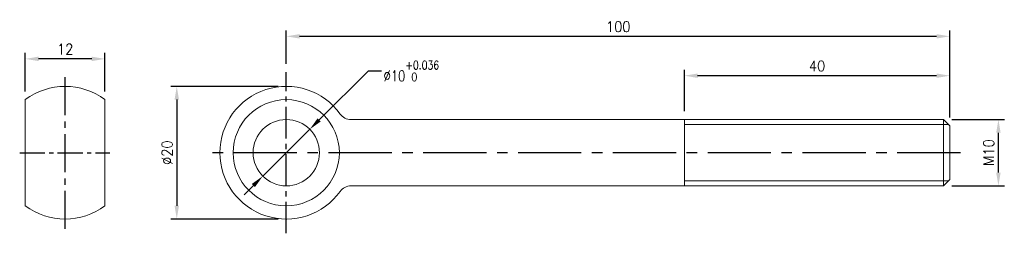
# Model space of a CAD drawing. Header units: millimetres. Extents: x -40 to 108, y -12 to 20.
import ezdxf

# ---------------------------------------------------------------- set-up
doc = ezdxf.new("R2010")
doc.units = ezdxf.units.MM
doc.linetypes.add('CENTER2', pattern=[28.575, 19.05, -3.175, 3.175, -3.175])
for name, color, linetype in [('CL', 1, 'CENTER2'), ('DIM', 6, 'Continuous'), ('PT163216-1', 7, 'Continuous')]:
    doc.layers.add(name, color=color, linetype=linetype)
doc.styles.add('TXT-1', font='txt.shx', dxfattribs={"width": 0.9, "bigfont": 'chineset.shx'})
doc.styles.add('TXT-7', font='txt.shx', dxfattribs={"width": 0.8, "bigfont": 'chineset.shx'})
doc.dimstyles.new('HISO-25', dxfattribs={"dimtxt": 2, "dimasz": 1.8, "dimexe": 0.6, "dimexo": 0.6, "dimgap": 0.66666, "dimtad": 0, "dimtoh": 1, "dimdec": 3, "dimdsep": 46, "dimtxsty": 'TXT-7', "dimcen": -2.5, "dimclrd": 256, "dimclre": 256, "dimclrt": 3, "dimadec": 0, "dimazin": 0, "dimtfac": 0.8, "dimtdec": 3, "dimtmove": 0, "dimatfit": 3, "dimfxl": 0, "dimlwd": -1, "dimarcsym": 0})
doc.dimstyles.new('ISO-25', dxfattribs={"dimtxt": 2, "dimasz": 1.8, "dimexe": 0.6, "dimexo": 0.6, "dimgap": 0.66666, "dimtad": 1, "dimdec": 3, "dimdsep": 46, "dimtxsty": 'TXT-1', "dimcen": -2.5, "dimclrd": 256, "dimclre": 256, "dimclrt": 3, "dimadec": 0, "dimazin": 0, "dimtfac": 0.8, "dimtdec": 3, "dimtmove": 0, "dimatfit": 3, "dimfxl": 0, "dimlwd": -1, "dimarcsym": 0})

# ---------------------------------------------------------------- blocks, each defined once
blk = doc.blocks.new('*D10')
at = {"layer": 'Defpoints', "color": 0}
for p in [(0, 10), (-16.5, -10), (0, -10)]:
    blk.add_point(p, dxfattribs=at)
at = {"layer": 'DIM', "lineweight": -2}
for p, q in [((-1.24, 10), (-17.39, 10)), ((-1.24, -10), (-17.39, -10))]:
    blk.add_line(p, q, dxfattribs=at)
at = {"layer": 'DIM'}
blk.add_line((-16.5, 8), (-16.5, -8), dxfattribs=at)
for points in [[(-16.84, 8), (-16.17, 8), (-16.5, 10)], [(-16.84, -8), (-16.17, -8), (-16.5, -10)]]:
    blk.add_solid(points, dxfattribs=at)
at = {"layer": 'DIM', "color": 3, "insert": (-17.96, 0), "char_height": 1.6, "attachment_point": 5, "rotation": 90, "style": 'TXT-1'}
blk.add_mtext('%%c20', dxfattribs=at)
blk = doc.blocks.new('*D11')
at = {"layer": 'Defpoints', "color": 0}
for p in [(3.54, 3.53), (-3.54, -3.53)]:
    blk.add_point(p, dxfattribs=at)
at = {"layer": 'DIM'}
for p, q in [((12.33, 12.31), (4.95, 4.95)), ((14.33, 12.31), (12.33, 12.31)), ((-3.54, -3.53), (3.54, 3.53)), ((-4.95, -4.95), (-6.37, -6.36))]:
    blk.add_line(p, q, dxfattribs=at)
for points in [[(4.72, 5.18), (5.19, 4.71), (3.54, 3.53)], [(-5.19, -4.71), (-4.72, -5.18), (-3.54, -3.53)]]:
    blk.add_solid(points, dxfattribs=at)
at = {"layer": 'DIM', "color": 3, "insert": (18.85, 12.31), "char_height": 1.6, "attachment_point": 5, "style": 'TXT-7'}
blk.add_mtext('∅10{\\H1.280000;\\S+0.036^  0;}', dxfattribs=at)
blk = doc.blocks.new('*D12')
at = {"layer": 'Defpoints', "color": 0}
for p in [(60, 11.61), (60, 5), (100, 4.06)]:
    blk.add_point(p, dxfattribs=at)
at = {"layer": 'DIM', "lineweight": -2}
for p, q in [((60, 6.24), (60, 12.5)), ((100, 5.31), (100, 12.5))]:
    blk.add_line(p, q, dxfattribs=at)
at = {"layer": 'DIM'}
blk.add_line((98, 11.61), (62, 11.61), dxfattribs=at)
for points in [[(62, 11.94), (62, 11.27), (60, 11.61)], [(98, 11.94), (98, 11.27), (100, 11.61)]]:
    blk.add_solid(points, dxfattribs=at)
at = {"layer": 'DIM', "color": 3, "insert": (80, 13.07), "char_height": 1.6, "attachment_point": 5, "style": 'TXT-1'}
blk.add_mtext('40', dxfattribs=at)
blk = doc.blocks.new('*D13')
at = {"layer": 'Defpoints', "color": 0}
for p in [(0, 17.54), (0, 12.15), (100, 4.06)]:
    blk.add_point(p, dxfattribs=at)
at = {"layer": 'DIM', "lineweight": -2}
for p, q in [((0, 13.4), (0, 18.43)), ((100, 5.31), (100, 18.43))]:
    blk.add_line(p, q, dxfattribs=at)
at = {"layer": 'DIM'}
blk.add_line((98, 17.54), (2, 17.54), dxfattribs=at)
for points in [[(2, 17.87), (2, 17.21), (0, 17.54)], [(98, 17.87), (98, 17.21), (100, 17.54)]]:
    blk.add_solid(points, dxfattribs=at)
at = {"layer": 'DIM', "color": 3, "insert": (50.03, 19), "char_height": 1.6, "attachment_point": 5, "style": 'TXT-1'}
blk.add_mtext('100', dxfattribs=at)
blk = doc.blocks.new('*D14')
at = {"layer": 'Defpoints', "color": 0}
for p in [(99.06, 5), (107.33, 5), (99.06, -5)]:
    blk.add_point(p, dxfattribs=at)
at = {"layer": 'DIM', "lineweight": -2}
for p, q in [((100.31, 5), (108.22, 5)), ((100.31, -5), (108.22, -5))]:
    blk.add_line(p, q, dxfattribs=at)
at = {"layer": 'DIM'}
blk.add_line((107.33, -3), (107.33, 3), dxfattribs=at)
for points in [[(106.99, 3), (107.66, 3), (107.33, 5)], [(106.99, -3), (107.66, -3), (107.33, -5)]]:
    blk.add_solid(points, dxfattribs=at)
at = {"layer": 'DIM', "color": 3, "insert": (105.87, 0), "char_height": 1.6, "attachment_point": 5, "rotation": 90, "style": 'TXT-1'}
blk.add_mtext('{\\f????|b0|i0|c0|p54;M}10', dxfattribs=at)
blk = doc.blocks.new('*D15')
at = {"layer": 'Defpoints', "color": 0}
for p in [(-39.33, 14.14), (-39.33, 8), (-27.33, 8)]:
    blk.add_point(p, dxfattribs=at)
at = {"layer": 'DIM', "lineweight": -2}
for p, q in [((-39.33, 9.24), (-39.33, 15.03)), ((-27.33, 9.24), (-27.33, 15.03))]:
    blk.add_line(p, q, dxfattribs=at)
at = {"layer": 'DIM'}
blk.add_line((-29.33, 14.14), (-37.33, 14.14), dxfattribs=at)
for points in [[(-37.33, 14.48), (-37.33, 13.81), (-39.33, 14.14)], [(-29.33, 14.48), (-29.33, 13.81), (-27.33, 14.14)]]:
    blk.add_solid(points, dxfattribs=at)
at = {"layer": 'DIM', "color": 3, "insert": (-33.33, 15.6), "char_height": 1.6, "attachment_point": 5, "style": 'TXT-1'}
blk.add_mtext('12', dxfattribs=at)

msp = doc.modelspace()

# ---------------------------------------------------------------- linework, layer by layer
at = {"layer": 'CL', "ltscale": 0.25}
msp.add_line((0, -12.1507), (0, 12.1507), dxfattribs=at)
at = {"layer": 'CL', "ltscale": 0.3}
msp.add_line((-33.308, -11.4879), (-33.308, 11.4879), dxfattribs=at)
at = {"layer": 'CL', "ltscale": 0.2}
msp.add_line((-40.1781, 0), (-26.5693, 0), dxfattribs=at)
at = {"layer": 'CL', "ltscale": 0.5}
msp.add_line((101.6173, 0), (-12.4199, 0), dxfattribs=at)
at = {"layer": 'PT163216-1', "color": 7, "linetype": 'Continuous', "lineweight": 0}
for p, q in [((-39.3313, -8), (-39.3313, 8)), ((-27.3313, -8), (-27.3313, 8)), ((99.0625, 5), (9.7468, 5)), ((100, 4.0625), (99.0625, 5)), ((100, -4.0625), (100, 4.0625)), ((99.0625, -5), (100, -4.0625)), ((9.7468, -5), (99.0625, -5))]:
    msp.add_line(p, q, dxfattribs=at)
at = {"layer": 'PT163216-1', "color": 4, "linetype": 'Continuous', "lineweight": 0}
for p, q in [((60, -5), (60, 5)), ((99.0625, -5), (99.0625, 5)), ((99.8281, 4.2344), (60, 4.2344)), ((99.8281, -4.2344), (60, -4.2344))]:
    msp.add_line(p, q, dxfattribs=at)
at = {"layer": 'PT163216-1', "color": 7, "linetype": 'Continuous', "lineweight": 0}
for radius in [8, 5]:
    msp.add_circle((0, 0), radius, dxfattribs=at)
for centre, radius, start, end in [((-33.3313, 0), 10, 53.130102, 126.869898), ((0, 0), 10, 35.685335, 324.314665), ((9.7468, 7), 2, 215.685335, 270), ((9.7468, -7), 2, 90, 144.314665), ((-33.3313, 0), 10, 233.130102, 306.869898)]:
    msp.add_arc(centre, radius, start, end, dxfattribs=at)

# ---------------------------------------------------------------- dimensions: what is measured, and where the dimension line sits
at = {"layer": 'DIM'}
for base, p1, p2, override, picture, middle in [((0, 17.5396), (100, 4.0625), (0, 12.1507), {"dimscale": 0.8, "dimtxt": 2, "dimasz": 2.5, "dimexe": 1.1111, "dimexo": 1.5555, "dimgap": 0.825, "dimdec": 3, "dimclrt": 3, "dimadec": 2, "dimazin": 2, "dimtdec": 3}, '*D13', (50.0288, 17.5396)), ((-39.3313, 14.1436), (-27.3313, 8), (-39.3313, 8), {"dimscale": 0.8, "dimasz": 2.5, "dimexe": 1.1111, "dimexo": 1.5555, "dimgap": 0.825, "dimadec": 2, "dimazin": 2}, '*D15', (-33.3313, 14.1436))]:
    dim = msp.add_linear_dim(base=base, p1=p1, p2=p2, dimstyle='ISO-25', override=override, dxfattribs=at)
    dim.commit()
    dim.dimension.update_dxf_attribs({"geometry": picture, "text_midpoint": middle, "dimtype": 160})
dim = msp.add_diameter_dim_2p(p1=(-3.5384, -3.5327), p2=(3.5384, 3.5327), dimstyle='HISO-25', override={"dimscale": 0.8, "dimasz": 2.5, "dimpost": '\\X', "dimtol": 1, "dimtp": 0.036}, dxfattribs=at)
dim.commit()
dim.dimension.update_dxf_attribs({"geometry": '*D11', "text_midpoint": (18.8534, 12.3107), "dimtype": 163})
dim = msp.add_linear_dim(base=(60, 11.6075), p1=(100, 4.0625), p2=(60, 5), dimstyle='ISO-25', override={"dimscale": 0.8, "dimtxt": 2, "dimasz": 2.5, "dimexe": 1.1111, "dimexo": 1.5555, "dimgap": 0.825, "dimdec": 3, "dimclrt": 3, "dimadec": 2, "dimazin": 2, "dimtdec": 3}, dxfattribs=at)
dim.commit()
dim.dimension.update_dxf_attribs({"geometry": '*D12', "text_midpoint": (80, 13.0675)})
dim = msp.add_linear_dim(base=(-16.5018, -10), p1=(0, 10), p2=(0, -10), angle=90, text='%%c<>', dimstyle='ISO-25', override={"dimscale": 0.8, "dimtxt": 2, "dimasz": 2.5, "dimexe": 1.1111, "dimexo": 1.5555, "dimgap": 0.825, "dimdec": 3, "dimclrt": 3, "dimadec": 2, "dimazin": 2, "dimtdec": 3}, dxfattribs=at)
dim.commit()
dim.dimension.update_dxf_attribs({"geometry": '*D10', "text_midpoint": (-17.9618, 0)})
dim = msp.add_linear_dim(base=(107.3265, 5), p1=(99.0625, -5), p2=(99.0625, 5), angle=90, text='{\\f????|b0|i0|c0|p54;M}<>', dimstyle='ISO-25', override={"dimscale": 0.8, "dimtxt": 2, "dimasz": 2.5, "dimexe": 1.1111, "dimexo": 1.5555, "dimgap": 0.825, "dimdec": 3, "dimclrt": 3, "dimadec": 2, "dimazin": 2, "dimtdec": 3}, dxfattribs=at)
dim.commit()
dim.dimension.update_dxf_attribs({"geometry": '*D14', "text_midpoint": (107.3265, 0), "dimtype": 160})

doc.saveas('drawing.dxf')
